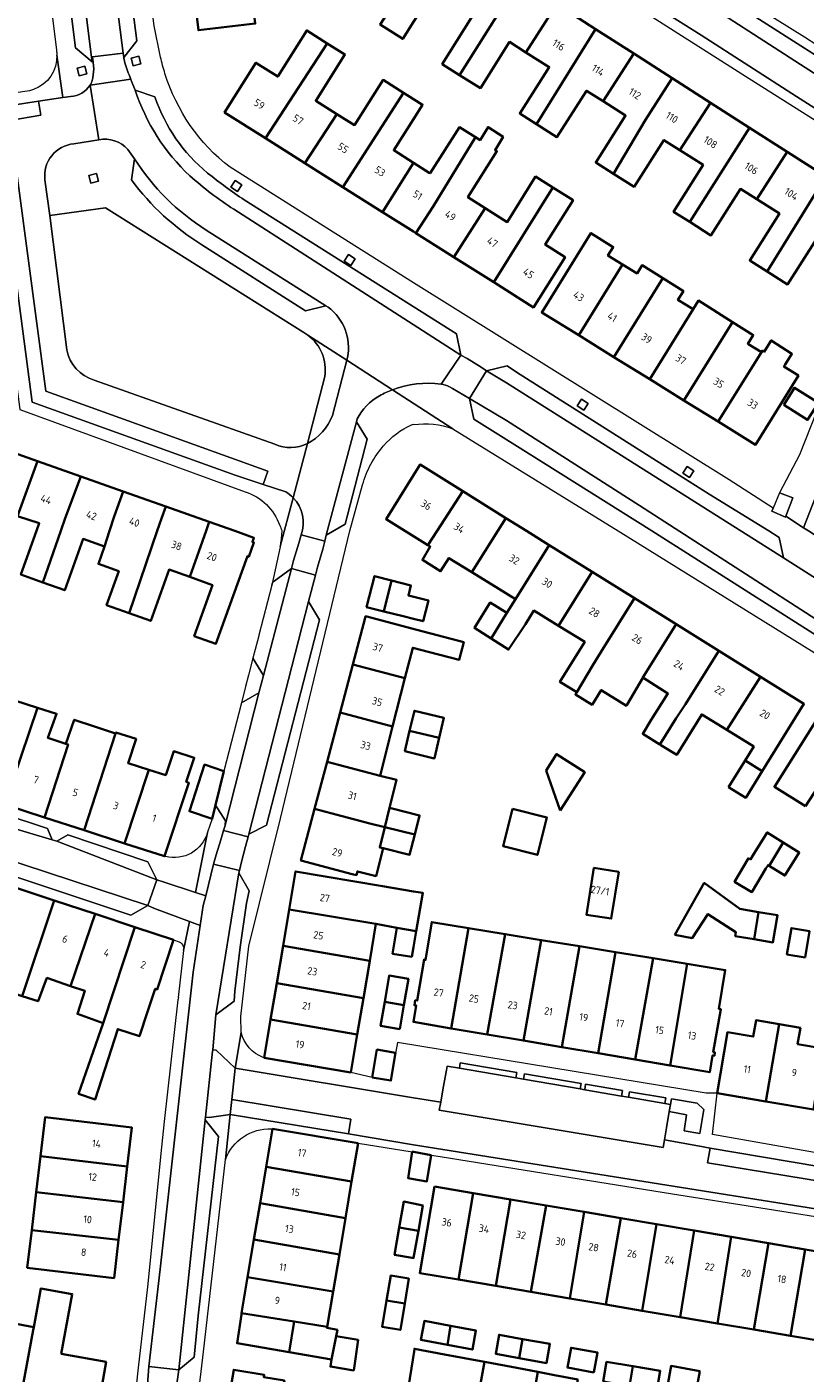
# Model space of a CAD drawing. Extents: x 151587 to 155483, y 462503 to 464608.
# Tile 63 of 236: x 152953 to 153047, y 463398 to 463561. Entities that reach past the tile are written whole.
import ezdxf
from ezdxf.enums import TextEntityAlignment as Align

# ---------------------------------------------------------------- set-up
doc = ezdxf.new("R2010")
doc.units = 0
doc.header["$LTSCALE"] = 0.5
for name, color, linetype, lineweight in [('B-RO-GR-BEPLANTING_CULTUUR_BODEMBEDEKKER-GV', 251, 'CONTINUOUS', 18), ('B-RO-GR-BEPLANTING_CULTUUR_HEESTERS-GV', 251, 'CONTINUOUS', 18), ('B-RO-GR-GROENVOORZIENING-GV', 251, 'CONTINUOUS', 18), ('B-RO-GR-HAAG-GV', 251, 'CONTINUOUS', 13), ('B-RO-OG-BEBOUWING-GV', 6, 'CONTINUOUS', 35), ('B-RO-OG-BEBOUWING-T18', 1, 'CONTINUOUS', 18), ('B-RO-VH-VERHARDING_BETONSTRAATSTEEN-GV', 251, 'CONTINUOUS', 18), ('B-RO-VH-VERHARDING_STRAATBAKSTEEN-GV', 251, 'CONTINUOUS', 18), ('B-RO-VH-VERHARDING_TEGEL-GV', 251, 'CONTINUOUS', 18)]:
    doc.layers.add(name, color=color, linetype=linetype, lineweight=lineweight)
doc.styles.add('NLCS-ISO-M200-T18', font='NLCS-ISO.ttf', dxfattribs={"height": 0.36})

msp = doc.modelspace()

# ---------------------------------------------------------------- linework, layer by layer
at = {"layer": 'B-RO-GR-BEPLANTING_CULTUUR_BODEMBEDEKKER-GV', "flags": 128}
for points in [[(152986.766, 463523.92), (152962.835, 463538.947), (152956.12, 463538.018), (152958.17, 463521.835)], [(152987.21, 463510.548), (152989.288, 463518.635)], [(152961.48, 463518.196), (152983.288, 463510.452)]]:
    msp.add_lwpolyline(points, dxfattribs=at)
at = {"layer": 'B-RO-GR-BEPLANTING_CULTUUR_BODEMBEDEKKER-GV'}
for points in [[(152987.255, 463523.599, 0.0298806), (152986.766, 463523.92)], [(152989.288, 463518.635, 0.2837692), (152987.255, 463523.599)], [(152958.17, 463521.835, 0.2801898), (152961.48, 463518.196)], [(152983.288, 463510.452, 0.2248878), (152987.21, 463510.548)]]:
    msp.add_lwpolyline(points, format="xyb", dxfattribs=at)
at = {"layer": 'B-RO-GR-BEPLANTING_CULTUUR_HEESTERS-GV', "flags": 128}
msp.add_lwpolyline([(153044.141, 463504.599), (153043.365, 463502.754), (153043.217, 463502.403), (153044.86, 463501.675), (153044.897, 463501.769), (153045.753, 463503.973)], close=True, dxfattribs=at)
at = {"layer": 'B-RO-GR-GROENVOORZIENING-GV', "flags": 128}
for points in [[(152965.947, 463557.017), (152966.19, 463556.088), (152967.118, 463556.331), (152966.876, 463557.26)], [(152959.413, 463555.814), (152959.656, 463554.885), (152960.584, 463555.128), (152960.342, 463556.057)], [(152960.842, 463542.866), (152961.085, 463541.937), (152962.013, 463542.18), (152961.771, 463543.109)], [(152977.971, 463541.452), (152978.777, 463540.931), (152979.298, 463541.738), (152978.491, 463542.258)], [(152991.655, 463532.543), (152992.461, 463532.022), (152992.982, 463532.829), (152992.175, 463533.349)], [(153019.746, 463515.07), (153020.552, 463514.549), (153021.073, 463515.356), (153020.266, 463515.876)], [(153032.492, 463506.982), (153033.298, 463506.461), (153033.819, 463507.268), (153033.012, 463507.788)], [(153005.649, 463435.886), (153005.535, 463435.225), (153012.362, 463434.05), (153012.477, 463434.715)], [(153013.27, 463433.894), (153020.093, 463432.72), (153020.209, 463433.388), (153013.384, 463434.559)], [(153025.077, 463431.862), (153025.193, 463432.533), (153020.764, 463433.293), (153020.649, 463432.624)], [(153025.933, 463431.714), (153030.307, 463430.961), (153030.423, 463431.636), (153026.049, 463432.386)], [(153030.851, 463429.979), (153032.951, 463429.596), (153032.656, 463427.657), (153034.536, 463427.329), (153035.023, 463430.256), (153034.207, 463430.987), (153031.108, 463431.519), (153030.995, 463430.843)]]:
    msp.add_lwpolyline(points, close=True, dxfattribs=at)
at = {"layer": 'B-RO-GR-HAAG-GV', "flags": 128}
for points in [[(153012.362, 463434.05), (153012.477, 463434.715), (153005.649, 463435.886), (153005.535, 463435.225)], [(153020.093, 463432.72), (153020.209, 463433.388), (153013.384, 463434.559), (153013.27, 463433.894)], [(153020.649, 463432.624), (153025.077, 463431.862), (153025.193, 463432.533), (153020.764, 463433.293)], [(153025.933, 463431.714), (153030.307, 463430.961), (153030.423, 463431.636), (153026.049, 463432.386)], [(153030.851, 463429.979), (153032.951, 463429.596), (153032.656, 463427.657), (153034.536, 463427.329), (153035.023, 463430.256), (153034.207, 463430.987), (153031.108, 463431.519), (153030.995, 463430.843)]]:
    msp.add_lwpolyline(points, close=True, dxfattribs=at)
at = {"layer": 'B-RO-OG-BEBOUWING-GV', "flags": 128}
for points in [[(153004.295, 463563.625), (153008, 463569.439), (153003.274, 463572.464), (153000, 463567.349), (152995.968, 463561.051), (152998.695, 463559.328), (153000, 463561.393), (153002.233, 463564.927)], [(153005.562, 463554.971), (153012.756, 463566.395), (153008, 463569.439), (153004.295, 463563.625), (153007.015, 463561.907), (153003.469, 463556.294)], [(152986.86, 463567.434), (152973.388, 463565.963), (152974.052, 463560.37), (152980.914, 463561.184), (152980.599, 463563.832), (152987.195, 463564.615)], [(153017.277, 463563.501), (153012.756, 463566.395), (153005.562, 463554.971), (153008.065, 463553.39), (153011.585, 463558.962), (153013.566, 463557.71)], [(153014.825, 463549.063), (153021.949, 463560.51), (153017.277, 463563.501), (153013.566, 463557.71), (153016.377, 463555.934), (153012.817, 463550.341)], [(153022.879, 463551.813), (153026.573, 463557.55), (153021.949, 463560.51), (153014.825, 463549.063), (153017.308, 463547.483), (153020.876, 463553.088)], [(152982.142, 463547.353), (152989.606, 463558.789), (152987.13, 463560.351), (152983.623, 463554.793), (152981.001, 463556.447), (152977.222, 463550.457)], [(152986.908, 463544.347), (152990.757, 463550.273), (152988.211, 463551.879), (152991.726, 463557.451), (152989.606, 463558.789), (152982.142, 463547.353)], [(153031.213, 463554.581), (153026.573, 463557.55), (153022.879, 463551.813), (153025.584, 463550.091), (153021.989, 463544.443), (153024.136, 463543.076), (153027.985, 463549.566)], [(152986.908, 463544.347), (152991.472, 463541.468), (152998.803, 463552.833), (152996.331, 463554.393), (152992.885, 463548.931), (152990.757, 463550.273)], [(153024.136, 463543.076), (153026.611, 463541.5), (153030.199, 463547.137), (153032.11, 463545.924), (153035.825, 463551.628), (153031.213, 463554.581), (153027.985, 463549.566)], [(153000.015, 463544.389), (152997.629, 463545.894), (153000, 463549.652), (153001.095, 463551.388), (153000, 463552.078), (152998.803, 463552.833), (152991.472, 463541.468), (152996.282, 463538.433)], [(153033.32, 463537.255), (153040.541, 463548.61), (153035.825, 463551.628), (153032.11, 463545.924), (153034.94, 463544.129), (153031.365, 463538.495)], [(153000.27, 463535.918), (153002.36, 463539.11), (153007.476, 463547.477), (153005.543, 463548.675), (153002.001, 463543.136), (153001.904, 463543.197), (153000.015, 463544.389), (152996.282, 463538.433), (153000, 463536.088)], [(153007.476, 463547.477), (153002.36, 463539.11), (153000.27, 463535.918), (153004.866, 463533.018), (153008.628, 463538.936), (153006.559, 463540.241), (153010.056, 463545.783), (153009.84, 463545.918), (153010.813, 463547.512), (153009.003, 463548.702), (153008.029, 463547.134)], [(153033.32, 463537.255), (153035.876, 463535.633), (153039.437, 463541.246), (153041.404, 463539.998), (153045.068, 463545.712), (153040.541, 463548.61)], [(153045.068, 463545.712), (153041.404, 463539.998), (153044.14, 463538.263), (153040.561, 463532.622), (153042.642, 463531.302), (153049.743, 463542.72)], [(153009.676, 463529.984), (153016.797, 463541.416), (153014.73, 463542.721), (153011.309, 463537.244), (153008.628, 463538.936), (153004.866, 463533.018)], [(153049.743, 463542.72), (153042.642, 463531.302), (153045.124, 463529.727), (153048.639, 463535.267), (153050.871, 463533.851), (153054.547, 463539.645)], [(153016.797, 463541.416), (153009.676, 463529.984), (153014.467, 463526.961), (153018.282, 463533.009), (153015.874, 463534.528), (153019.245, 463539.872)], [(153025.211, 463532.129), (153023.457, 463533.214), (153024.096, 463534.23), (153021.402, 463535.923), (153015.478, 463526.346), (153019.931, 463523.592)], [(153019.931, 463523.592), (153024.182, 463520.963), (153030.066, 463530.478), (153027.58, 463532.04), (153026.964, 463531.045), (153025.211, 463532.129)], [(153028.513, 463518.284), (153033.733, 463526.725), (153031.899, 463527.859), (153032.552, 463528.915), (153030.066, 463530.478), (153024.182, 463520.963)], [(153033.733, 463526.725), (153028.513, 463518.284), (153032.626, 463515.74), (153038.473, 463525.194), (153034.378, 463527.768)], [(153036.761, 463513.182), (153041.979, 463521.542), (153040.333, 463522.576), (153040.986, 463523.615), (153038.473, 463525.194), (153032.626, 463515.74)], [(153041.979, 463521.542), (153036.761, 463513.182), (153041.272, 463510.392), (153046.435, 463518.741), (153044.685, 463519.841), (153044.826, 463520.059), (153045.653, 463521.338), (153043.157, 463522.967), (153042.311, 463521.615), (153042.104, 463521.743)], [(153044.652, 463515.19), (153047.546, 463513.381), (153048.846, 463515.46), (153045.952, 463517.269)], [(152952.229, 463501.792), (152954.66, 463508.414), (152949.312, 463510.305), (152945.63, 463500), (152944.695, 463497.506), (152947.313, 463496.524), (152947.884, 463498.046), (152949.616, 463502.663), (152952.178, 463501.809)], [(152952.229, 463501.792), (152954.862, 463500.92), (152954.532, 463500), (152952.648, 463494.739), (152955.302, 463493.789), (152957.445, 463500), (152957.982, 463501.552), (152959.868, 463506.572), (152954.66, 463508.414)], [(153001.738, 463498.301), (153002.843, 463500), (153005.96, 463504.787), (153000.79, 463508.011), (153000, 463506.742), (152996.69, 463501.42)], [(152959.868, 463506.572), (152957.982, 463501.552), (152957.445, 463500), (152955.302, 463493.789), (152957.925, 463492.849), (152960.14, 463499.035), (152962.724, 463498.109), (152963.338, 463500), (152963.903, 463501.732), (152964.968, 463504.769)], [(152970.123, 463502.946), (152964.968, 463504.769), (152963.903, 463501.732), (152963.338, 463500), (152962.724, 463498.109), (152961.99, 463496.026), (152964.447, 463495.146), (152962.985, 463491.065), (152965.691, 463490.096), (152969.098, 463500), (152969.614, 463501.495)], [(153007.018, 463495.037), (153010.168, 463500), (153011.152, 463501.55), (153005.96, 463504.787), (153002.843, 463500), (153001.738, 463498.301), (153002.026, 463498.123), (153001.073, 463496.504), (153003.27, 463495.144), (153004.267, 463496.738)], [(152965.691, 463490.096), (152968.302, 463489.161), (152970.518, 463495.348), (152973.009, 463494.456), (152974.978, 463500), (152975.368, 463501.092), (152970.123, 463502.946), (152969.614, 463501.495), (152969.098, 463500)], [(152975.368, 463501.092), (152974.978, 463500), (152973.009, 463494.456), (152975.751, 463493.474), (152973.551, 463487.332), (152976.175, 463486.392), (152979.959, 463496.956), (152980.131, 463496.894), (152980.745, 463498.607), (152980.563, 463498.673), (152980.744, 463499.18), (152978.455, 463500)], [(153011.152, 463501.55), (153010.168, 463500), (153007.018, 463495.037), (153010.282, 463493.02), (153012.297, 463491.775), (153016.366, 463498.3), (153013.638, 463500)], [(153017.498, 463488.56), (153021.554, 463495.064), (153016.366, 463498.3), (153012.297, 463491.775), (153011.267, 463490.108), (153009.361, 463487.025), (153011.454, 463485.689), (153013.516, 463488.748), (153014.534, 463490.394), (153015.355, 463489.886)], [(152997.353, 463494.034), (152995.301, 463494.56), (152994.342, 463490.817), (152996.427, 463490.29)], [(152997.353, 463494.034), (152996.427, 463490.29), (152998.743, 463489.705), (153000, 463489.388), (153001.164, 463489.116), (153001.796, 463491.616), (152999.389, 463492.231), (152999.696, 463493.434)], [(153026.66, 463491.88), (153021.554, 463495.064), (153017.498, 463488.56), (153020.65, 463486.61), (153017.669, 463481.792), (153019.689, 463480.542), (153021.634, 463483.821), (153022.617, 463485.396)], [(153011.267, 463490.108), (153009.251, 463491.366), (153007.346, 463488.311), (153009.361, 463487.025)], [(153031.689, 463488.745), (153026.66, 463491.88), (153022.617, 463485.396), (153021.634, 463483.821), (153019.689, 463480.542), (153019.535, 463480.295), (153021.552, 463479.043), (153022.646, 463480.807), (153025.682, 463478.924), (153025.77, 463479.074), (153027.651, 463482.285), (153027.667, 463482.311)], [(153000.392, 463488.087), (152994.212, 463489.721), (152994.155, 463489.504), (152992.676, 463483.91), (152998.965, 463482.247), (152999.903, 463485.925), (153001.914, 463485.394), (153005.502, 463484.446), (153006.068, 463486.587)], [(153036.824, 463485.543), (153031.689, 463488.745), (153027.667, 463482.311), (153030.687, 463480.409), (153028.689, 463477.236), (153027.654, 463475.546), (153029.727, 463474.258), (153031.701, 463477.434), (153032.806, 463479.099)], [(153041.856, 463482.405), (153036.824, 463485.543), (153032.806, 463479.099), (153031.701, 463477.434), (153029.727, 463474.258), (153029.851, 463474.181), (153031.754, 463473.018), (153034.765, 463477.888), (153037.8, 463476.012)], [(152998.965, 463482.247), (152992.676, 463483.91), (152991.142, 463478.109), (152997.483, 463476.433)], [(153041.856, 463482.405), (153037.8, 463476.012), (153041.048, 463474.004), (153039.991, 463472.305), (153042.06, 463471.016), (153043.12, 463472.724), (153047.101, 463479.135)], [(152948.551, 463477.413), (152945.593, 463468.68), (152950.702, 463467.02), (152954.659, 463478.673), (152951.923, 463479.538), (152950.898, 463476.658)], [(152954.659, 463478.673), (152950.702, 463467.02), (152955.493, 463465.464), (152958.343, 463474.237), (152958.072, 463474.327), (152955.905, 463475.043), (152956.959, 463477.964), (152954.662, 463478.682)], [(152995.964, 463470.472), (152997.483, 463476.433), (152991.142, 463478.109), (152989.571, 463472.161)], [(152999.539, 463475.889), (153003.089, 463475.038), (153003.661, 463477.463), (153000.12, 463478.312)], [(153047.265, 463466.802), (153052.979, 463475.617), (153049.123, 463478.04), (153043.534, 463469.147)], [(152960.284, 463463.907), (152964.074, 463475.593), (152961.63, 463476.399), (152959.086, 463477.244), (152958.072, 463474.327), (152958.343, 463474.237), (152955.493, 463465.464)], [(152965.158, 463462.324), (152968.065, 463471.214), (152965.566, 463472.019), (152966.546, 463474.929), (152964.113, 463475.714), (152964.074, 463475.593), (152960.284, 463463.907)], [(152999.539, 463475.889), (152998.958, 463473.466), (153002.505, 463472.565), (153002.516, 463472.61), (153003.089, 463475.038)], [(152968.065, 463471.214), (152965.158, 463462.324), (152969.948, 463460.768), (152972.907, 463469.618), (152972.581, 463469.769), (152973.547, 463472.65), (152971.111, 463473.465), (152970.115, 463470.554)], [(153017.685, 463466.3), (153020.652, 463470.907), (153017.268, 463473.087), (153015.994, 463471.109)], [(152977.122, 463471.024), (152974.802, 463471.832), (152972.973, 463466.202), (152975.729, 463465.303), (152976.124, 463466.925)], [(152996.534, 463464.278), (152997.119, 463466.629), (152997.952, 463469.978), (152995.964, 463470.472), (152989.571, 463472.161), (152988.071, 463466.485), (152994.725, 463464.726)], [(153038.007, 463469.118), (153040.08, 463467.828), (153042.06, 463471.016), (153039.991, 463472.305)], [(152996.327, 463461.735), (152995.929, 463461.832), (152996.534, 463464.278), (152994.725, 463464.726), (152988.071, 463466.485), (152986.427, 463460.269), (152992.608, 463458.635), (152993.124, 463458.499), (152993.239, 463458.947), (152995.482, 463458.378)], [(152997.119, 463466.629), (152996.534, 463464.278), (153000.145, 463463.384), (153000.74, 463465.709), (152997.419, 463466.553)], [(153011.952, 463466.494), (153010.816, 463461.984), (153014.956, 463460.941), (153016.091, 463465.451)], [(152996.534, 463464.278), (152995.929, 463461.832), (152996.327, 463461.735), (152999.523, 463460.953), (153000.145, 463463.384)], [(153042.912, 463459.625), (153044.6, 463462.451), (153042.67, 463463.654), (153040.93, 463460.861), (153040.651, 463460.396), (153040.423, 463460.533), (153038.724, 463457.7), (153040.812, 463456.448), (153042.511, 463459.28), (153042.778, 463459.709)], [(153044.6, 463462.451), (153042.912, 463459.625), (153044.79, 463458.455), (153046.53, 463461.248)], [(153000.334, 463451.724), (153001.144, 463456.346), (153000, 463456.541), (152996.247, 463457.179), (152985.787, 463458.956), (152985.013, 463454.373), (152995.477, 463452.62), (152997.991, 463452.135)], [(153024.758, 463458.888), (153021.754, 463459.364), (153020.86, 463453.731), (153023.864, 463453.255)], [(152952.805, 463443.925), (152956.673, 463455.441), (152951.716, 463457.075), (152947.714, 463445.621)], [(153031.513, 463451.301), (153033.618, 463450.916), (153035.511, 463453.812), (153038.889, 463451.604), (153038.813, 463451.155), (153041.086, 463450.768), (153041.632, 463454.05), (153039.347, 463454.439), (153035.068, 463457.552)], [(152958.637, 463445.131), (152961.609, 463453.813), (152956.673, 463455.441), (152952.805, 463443.925), (152954.724, 463443.286), (152955.789, 463446.107)], [(152961.609, 463453.813), (152958.637, 463445.131), (152960.368, 463444.538), (152959.467, 463441.768), (152962.559, 463440.642), (152966.381, 463452.239)], [(152995.477, 463452.62), (152985.013, 463454.373), (152984.272, 463449.984), (152994.724, 463448.159)], [(153041.086, 463450.768), (153043.36, 463450.381), (153043.918, 463453.661), (153041.632, 463454.05)], [(152966.381, 463452.239), (152962.559, 463440.642), (152959.6, 463432.148), (152961.601, 463431.426), (152964.334, 463439.938), (152966.951, 463439.067), (152967.929, 463442.003), (152968.86, 463444.799), (152969.089, 463444.723), (152971.058, 463450.697)], [(152999.803, 463448.639), (153000, 463449.82), (153000.334, 463451.724), (152997.991, 463452.135), (152997.473, 463449.027)], [(153004.562, 463440.022), (153006.631, 463452.112), (153002.212, 463452.835), (153001.468, 463448.286), (153001.27, 463448.319), (153000.46, 463443.364), (153000.21, 463443.405), (153000.113, 463442.812), (153000.335, 463442.771), (153000, 463440.796)], [(153006.631, 463452.112), (153004.562, 463440.022), (153008.88, 463439.288), (153011.067, 463451.387)], [(153047.236, 463448.57), (153047.766, 463451.744), (153045.581, 463452.109), (153045.052, 463448.935)], [(153015.408, 463450.677), (153011.067, 463451.387), (153008.88, 463439.288), (153013.284, 463438.541)], [(153020.018, 463449.923), (153015.408, 463450.677), (153013.284, 463438.541), (153017.887, 463437.759)], [(152983.507, 463445.454), (152993.965, 463443.667), (152994.724, 463448.159), (152984.272, 463449.984)], [(153024.378, 463449.21), (153020.018, 463449.923), (153017.887, 463437.759), (153022.284, 463437.013)], [(153024.378, 463449.21), (153022.284, 463437.013), (153026.759, 463436.253), (153028.902, 463448.47)], [(153026.759, 463436.253), (153030.946, 463435.542), (153032.994, 463447.801), (153028.902, 463448.47)], [(153032.994, 463447.801), (153030.946, 463435.542), (153035.738, 463434.729), (153036.082, 463436.758), (153036.294, 463436.73), (153036.359, 463437.104), (153036.149, 463437.135), (153037.074, 463442.327), (153036.838, 463442.366), (153037.603, 463447.047)], [(152982.77, 463441.092), (152993.224, 463439.276), (152993.965, 463443.667), (152983.507, 463445.454)], [(152996.524, 463443.23), (152998.845, 463442.833), (152999.382, 463445.987), (152997.061, 463446.382)], [(152998.352, 463439.941), (152998.845, 463442.833), (152996.524, 463443.23), (152996.031, 463440.337)], [(152993.224, 463439.276), (152982.77, 463441.092), (152981.991, 463436.477), (152992.453, 463434.71)], [(153042.496, 463431.21), (153044.109, 463440.532), (153041.321, 463441.003), (153040.989, 463439.032), (153037.883, 463439.556), (153036.641, 463432.198)], [(153044.109, 463440.532), (153042.496, 463431.21), (153048.252, 463430.238), (153049.414, 463437.604), (153046.332, 463438.124), (153046.666, 463440.101)], [(152995.02, 463434.102), (152997.276, 463433.717), (152997.85, 463437.077), (152995.594, 463437.462)], [(152955.003, 463424.607), (152965.473, 463423.36), (152966.029, 463428.061), (152955.558, 463429.3)], [(152993.311, 463426.174), (152982.997, 463427.906), (152982.228, 463423.328), (152992.536, 463421.558)], [(152965.473, 463423.36), (152955.003, 463424.607), (152954.493, 463420.292), (152964.963, 463419.047)], [(153002.145, 463424.729), (153000, 463425.118), (152999.843, 463425.147), (152999.339, 463421.965), (153000, 463421.849), (153001.625, 463421.566)], [(152981.49, 463418.928), (152991.793, 463417.132), (152992.536, 463421.558), (152982.228, 463423.328)], [(153002.53, 463420.942), (153000.765, 463410.515), (153005.422, 463409.727), (153007.196, 463420.153)], [(152953.95, 463415.7), (152964.427, 463414.51), (152964.963, 463419.047), (152954.493, 463420.292)], [(153007.196, 463420.153), (153005.422, 463409.727), (153009.949, 463408.961), (153011.695, 463419.391)], [(153014.165, 463408.248), (153016.008, 463418.662), (153011.695, 463419.391), (153009.949, 463408.961)], [(152980.754, 463414.546), (152991.062, 463412.775), (152991.793, 463417.132), (152981.49, 463418.928)], [(153000.595, 463415.598), (153001.138, 463418.67), (153000, 463418.896), (152998.835, 463419.129), (152998.292, 463415.999)], [(153016.008, 463418.662), (153014.165, 463408.248), (153018.845, 463407.456), (153020.59, 463417.886)], [(153023.22, 463406.716), (153024.993, 463417.142), (153020.59, 463417.886), (153018.845, 463407.456)], [(153027.572, 463405.98), (153029.302, 463416.413), (153024.993, 463417.142), (153023.22, 463406.716)], [(153032.147, 463405.205), (153033.874, 463415.639), (153029.302, 463416.413), (153027.572, 463405.98)], [(152964.427, 463414.51), (152953.95, 463415.7), (152953.413, 463411.156), (152963.884, 463409.918)], [(152991.062, 463412.775), (152980.754, 463414.546), (152979.995, 463410.028), (152990.309, 463408.288)], [(153000.595, 463415.598), (152998.292, 463415.999), (152997.722, 463412.719), (152999.841, 463412.366), (153000.019, 463412.336)], [(153033.874, 463415.639), (153032.147, 463405.205), (153036.68, 463404.439), (153038.32, 463414.887)], [(153042.816, 463414.126), (153038.32, 463414.887), (153036.68, 463404.439), (153041.048, 463403.7)], [(153047.234, 463413.379), (153042.816, 463414.126), (153041.048, 463403.7), (153045.458, 463402.953)], [(153047.234, 463413.379), (153045.458, 463402.953), (153050.023, 463402.181), (153050.528, 463405.165), (153051.789, 463412.608)], [(152985.627, 463404.663), (152989.593, 463404.022), (152990.309, 463408.288), (152979.995, 463410.028), (152979.267, 463405.69)], [(152996.757, 463407.2), (152998.937, 463406.832), (152999.43, 463409.849), (152997.248, 463410.206)], [(152957.52, 463400.789), (152958.847, 463407.977), (152955.052, 463408.667), (152954.202, 463403.993), (152954.137, 463403.645), (152952.189, 463393.19), (152956.673, 463392.353), (152956.542, 463391.652), (152959.175, 463391.16), (152959.306, 463391.861), (152961.438, 463391.462), (152961.541, 463392.041), (152962.261, 463391.913), (152962.629, 463393.981), (152961.908, 463394.109), (152962.923, 463399.831)], [(152998.937, 463406.832), (152996.757, 463407.2), (152996.237, 463404.02), (152998.419, 463403.664)], [(152954.202, 463403.993), (152951.421, 463404.511), (152950.756, 463400.79), (152947.895, 463401.31), (152948.406, 463404.385), (152946.217, 463404.79), (152945.667, 463401.716), (152944.415, 463394.643), (152946.392, 463394.273), (152946.273, 463393.634), (152949.024, 463393.129), (152949.142, 463393.76), (152952.189, 463393.19), (152954.137, 463403.645)], [(152985.005, 463400.976), (152985.627, 463404.663), (152979.267, 463405.69), (152979.239, 463405.524), (152978.719, 463402.049)], [(153004.084, 463401.861), (153004.474, 463404.157), (153001.321, 463404.743), (153000.895, 463402.454)], [(152985.627, 463404.663), (152985.005, 463400.976), (152990.094, 463400.107), (152990.693, 463402.89), (152990.82, 463403.677), (152989.572, 463403.897), (152989.593, 463404.022)], [(153004.084, 463401.861), (153007.11, 463401.299), (153007.535, 463403.588), (153004.474, 463404.157)], [(153012.753, 463400.267), (153013.158, 463402.561), (153010.333, 463403.071), (153009.919, 463400.779)], [(152990.693, 463402.89), (152990.094, 463400.107), (152989.976, 463399.232), (152992.804, 463398.788), (152993.311, 463402.457)], [(153012.753, 463400.267), (153016.042, 463399.673), (153016.456, 463401.965), (153013.158, 463402.561)], [(153021.761, 463398.531), (153022.199, 463400.925), (153019.007, 463401.51), (153018.569, 463399.115)], [(153007.58, 463394.318), (153008.549, 463399.81), (153003.751, 463400.708), (153000.122, 463401.388), (153000.079, 463401.071), (152999.256, 463395.793), (153002.769, 463395.171)], [(153014.105, 463393.573), (153015.001, 463398.602), (153012.454, 463399.079), (153008.816, 463399.76), (153008.549, 463399.81), (153007.58, 463394.318), (153007.959, 463394.251), (153008.057, 463394.619), (153008.062, 463394.638), (153011.539, 463394.033)], [(152982.71, 463387.497), (152984.077, 463395.45), (152984.429, 463397.563), (152981.948, 463397.976), (152981.993, 463398.246), (152978.311, 463398.858), (152978.005, 463397.015), (152976.703, 463389.191), (152977.219, 463389.105), (152977.11, 463388.449), (152979.376, 463388.072), (152979.261, 463387.379), (152981.905, 463386.939), (152982.017, 463387.612)], [(153015.001, 463398.602), (153014.105, 463393.573), (153016.113, 463393.213), (153018.93, 463392.708), (153019.813, 463397.701), (153017.022, 463398.223)], [(153026.46, 463399.272), (153023.286, 463399.802), (153022.89, 463397.427), (153026.052, 463396.899)], [(153026.052, 463396.899), (153029.364, 463396.346), (153029.487, 463397.081), (153029.761, 463398.721), (153026.46, 463399.272)], [(153030.63, 463396.89), (153034.097, 463396.268), (153034.532, 463398.696), (153031.065, 463399.318)]]:
    msp.add_lwpolyline(points, close=True, dxfattribs=at)
at = {"layer": 'B-RO-VH-VERHARDING_BETONSTRAATSTEEN-GV', "flags": 128}
for points in [[(152965.049, 463557.068), (152966.633, 463559.114), (152963.868, 463580.649), (152961.837, 463582.008), (152964.983, 463557.6)], [(152958.711, 463576.603), (152957.174, 463574.601), (152959.226, 463558.271), (152961.229, 463556.555), (152961.157, 463557.142)], [(152954.781, 463551.817), (152949.293, 463550.984), (152954.008, 463515.529), (152978.481, 463506.728), (152981.871, 463505.604), (152982.423, 463507.226), (152955.646, 463516.853), (152951.308, 463549.497), (152955.063, 463550.133)], [(152960.842, 463542.866), (152961.771, 463543.109), (152962.013, 463542.18), (152961.085, 463541.937)], [(153044.644, 463496.766), (153044.126, 463499.228), (153042.879, 463500), (153035.684, 463504.438), (153012.412, 463519.157), (153011.295, 463519.896), (153008.797, 463519.296), (153011.217, 463517.855)], [(153051.601, 463487.395), (153027.272, 463503.053), (153011.22, 463513.311), (153006.754, 463515.956), (153007.292, 463513.469), (153010.173, 463511.677), (153028.737, 463500), (153049.485, 463486.847)], [(152993.14, 463513.142), (152989.466, 463499.5), (152991.764, 463500.833), (152994.425, 463511.065)], [(152986.464, 463499.513), (152986.19, 463498.531), (152985.528, 463496.43), (152985.268, 463495.456), (152988.171, 463494.657), (152988.425, 463495.623), (152989.083, 463497.814), (152989.324, 463498.772)], [(152980.131, 463463.42), (152987.338, 463491.48), (152988.171, 463494.657), (152985.268, 463495.456), (152981.902, 463482.59), (152981.345, 463480.461), (152977.275, 463464.504), (152977.274, 463464.493), (152977.097, 463463.898), (152980.057, 463463.133)], [(152980.638, 463484.677), (152981.902, 463482.59), (152985.268, 463495.456), (152983.2, 463493.945), (152983.011, 463493.75), (152982.9, 463493.461), (152981.352, 463487.436), (152981.327, 463487.353)], [(152987.338, 463491.48), (152980.131, 463463.42), (152982.269, 463464.514), (152988.655, 463489.293)], [(152977.122, 463471.024), (152976.124, 463466.925), (152977.316, 463465.066), (152977.275, 463464.504), (152981.345, 463480.461), (152979.242, 463479.255)], [(152909.531, 463473.681), (152895.087, 463476.248), (152894.947, 463476.277), (152894.211, 463473.006), (152894.744, 463472.917), (152908.981, 463470.378), (152910.824, 463470.042), (152930.172, 463466.703), (152932.016, 463466.338), (152935.018, 463465.64), (152937.721, 463464.764), (152967.956, 463454.857), (152969.042, 463457.916), (152956.987, 463462.587), (152956.422, 463462.768), (152937.114, 463468.515), (152935.539, 463468.909), (152911.138, 463473.402)], [(152937.114, 463468.515), (152956.422, 463462.768), (152955.864, 463464.139), (152939.172, 463469.635)], [(152967.956, 463454.857), (152937.721, 463464.764), (152938.692, 463462.706), (152965.897, 463453.678)], [(152956.987, 463462.587), (152969.042, 463457.916), (152967.952, 463460.093), (152958.299, 463463.354)], [(152979.001, 463459.057), (152979.274, 463460.11), (152979.755, 463461.968), (152980.057, 463463.133), (152977.097, 463463.898), (152976.755, 463462.746), (152976.216, 463460.934), (152975.89, 463459.835)], [(152979.001, 463459.057), (152975.89, 463459.835), (152974.94, 463456.001), (152974.65, 463454.826), (152974.284, 463452.439), (152973.42, 463446.799), (152969.436, 463410.971), (152968.074, 463399.271), (152971.677, 463398.839), (152974.877, 463428.977), (152974.917, 463429.326), (152975.768, 463437.286), (152975.783, 463437.426), (152976.172, 463441.635), (152978.925, 463458.762)], [(152978.925, 463458.762), (152976.172, 463441.635), (152978.352, 463443.304), (152978.452, 463444.496), (152979.078, 463449.813), (152979.844, 463455.12), (152980.18, 463456.625)], [(152972.983, 463452.919), (152974.284, 463452.439), (152974.65, 463454.826), (152974.94, 463456.001), (152973.694, 463456.415), (152969.814, 463457.704), (152969.042, 463457.916), (152967.956, 463454.857), (152968.757, 463454.467)], [(152971.677, 463398.839), (152973.561, 463400.373), (152974.014, 463405.355), (152976.485, 463426.986), (152974.877, 463428.977)], [(152971.677, 463398.839), (152968.074, 463399.271), (152967.754, 463394.927), (152971.109, 463394.574)]]:
    msp.add_lwpolyline(points, close=True, dxfattribs=at)
for points in [[(153015.238, 463580.502), (153013.788, 463579.4), (153014.517, 463578.453), (153015.161, 463577.697), (153015.832, 463576.964), (153016.677, 463576.124), (153017.41, 463575.453), (153018.17, 463574.813), (153018.957, 463574.2), (153019.761, 463573.622), (153020.424, 463573.182), (153032.428, 463565.48), (153047.264, 463555.884), (153057.921, 463549.035), (153057.252, 463551.769), (153031.639, 463568.152), (153019.518, 463576.004)], [(152965.049, 463557.068), (152964.983, 463557.6), (152961.263, 463557.155), (152961.35, 463556.478), (152961.449, 463555.71)], [(152965.068, 463556.949), (152965.049, 463557.068)], [(152960.985, 463553.738), (152965.886, 463554.476), (152965.7, 463554.989)], [(152958.648, 463552.404), (152957.71, 463552.262), (152954.781, 463551.817), (152955.063, 463550.133), (152951.308, 463549.497), (152955.646, 463516.853), (152982.423, 463507.226), (152981.871, 463505.604), (152984.592, 463504.702)], [(152959.013, 463546.689), (152962.036, 463547.176), (152960.985, 463553.738)], [(152962.036, 463547.176), (152959.013, 463546.689)], [(152965.982, 463542.324), (152966.354, 463544.871), (152965.551, 463546.012)], [(152955.543, 463542.356), (152956.12, 463538.018), (152962.835, 463538.947), (152986.766, 463523.92)], [(152958.17, 463521.835), (152956.12, 463538.018), (152955.543, 463542.356)], [(152989.69, 463526.997), (152989.418, 463527.137), (152986.955, 463526.54), (152974.484, 463534.511)], [(152987.255, 463523.599), (152991.946, 463520.578)], [(152997.458, 463517.022), (152991.946, 463520.578), (152990.222, 463513.919)], [(152991.946, 463520.578), (152992.032, 463520.911)], [(152983.288, 463510.452), (152961.48, 463518.196)], [(152989.466, 463499.5), (152993.14, 463513.142), (152993.206, 463513.505)], [(152985.473, 463504.002), (152987.21, 463510.548)], [(152987.21, 463510.548), (152985.473, 463504.002)], [(152986.464, 463499.513), (152989.324, 463498.772), (152989.466, 463499.5)], [(153051.926, 463421.124), (153035.481, 463423.826), (153035.789, 463425.579), (153034.289, 463425.841), (153030.285, 463426.577), (153030.13, 463425.648), (153003.117, 463430.164), (153003.286, 463431.106), (153000, 463431.651), (152978.499, 463435.222), (152978.099, 463431.448), (152992.45, 463429.062), (152992.152, 463427.286), (153000, 463425.981), (153058.34, 463416.678)]]:
    msp.add_lwpolyline(points, dxfattribs=at)
at = {"layer": 'B-RO-VH-VERHARDING_BETONSTRAATSTEEN-GV'}
for points in [[(152961.449, 463555.71, -0.0248016), (152961.246, 463554.299)], [(152965.7, 463554.989, -0.0460644), (152965.068, 463556.949)], [(152961.246, 463554.299, -0.0831885), (152960.985, 463553.738)], [(152960.985, 463553.738, -0.2465084), (152958.648, 463552.404)], [(152959.013, 463546.689, 0.4178929), (152955.543, 463542.356)], [(152955.543, 463542.356, -0.4178929), (152959.013, 463546.689)], [(152965.551, 463546.012, 0.2595435), (152962.036, 463547.176)], [(152974.484, 463534.511, -0.094825), (152965.982, 463542.324)], [(152992.032, 463520.911, 0.2944687), (152989.69, 463526.997)], [(152986.766, 463523.92, -0.0298806), (152987.255, 463523.599)], [(152961.48, 463518.196, -0.2801898), (152958.17, 463521.835)], [(152995.91, 463516.303, -0.0356418), (152997.458, 463517.022)], [(152993.206, 463513.505, -0.1486733), (152995.91, 463516.303)], [(152990.222, 463513.919, -0.1881512), (152987.21, 463510.548)], [(152987.21, 463510.548, -0.2248878), (152983.288, 463510.452)], [(152984.592, 463504.702, -0.065235), (152985.473, 463504.002)], [(152985.473, 463504.002, -0.2840055), (152986.464, 463499.513)]]:
    msp.add_lwpolyline(points, format="xyb", dxfattribs=at)
at = {"layer": 'B-RO-VH-VERHARDING_STRAATBAKSTEEN-GV', "flags": 128}
for points in [[(152956.225, 463596.117), (152956.272, 463595.725), (152957.419, 463586.742), (152958.711, 463576.603), (152961.157, 463557.142), (152961.263, 463557.155), (152964.983, 463557.6), (152961.837, 463582.008), (152961.496, 463584.595), (152957.517, 463615.497), (152953.857, 463614.917), (152953.865, 463614.856)], [(153008.797, 463519.296), (153006.754, 463515.956), (153011.22, 463513.311), (153027.272, 463503.053), (153051.601, 463487.395), (153053.925, 463490.854), (153044.644, 463496.766), (153011.217, 463517.855)], [(153047.041, 463500.391), (153047.65, 463500), (153049.668, 463498.706), (153050.193, 463500), (153052.959, 463506.817), (153050.037, 463507.992)]]:
    msp.add_lwpolyline(points, close=True, dxfattribs=at)
for points in [[(153072.55, 463541.508), (153061.113, 463546.987), (153061.085, 463546.998), (153057.921, 463549.035), (153047.264, 463555.884), (153032.428, 463565.48), (153020.424, 463573.182), (153019.761, 463573.622), (153018.957, 463574.2), (153018.17, 463574.813), (153017.41, 463575.453), (153016.677, 463576.124), (153015.832, 463576.964), (153015.161, 463577.697), (153014.517, 463578.453), (153013.788, 463579.4), (153015.238, 463580.502)], [(153015.909, 463572.059), (153016.984, 463571.171), (153024.298, 463566.388), (153034.716, 463559.777), (153046.21, 463552.397), (153063.524, 463541.387), (153096.35, 463528.552), (153097.344, 463531.742), (153088.997, 463534.911), (153073.703, 463540.874), (153073.434, 463540.991)], [(152966.433, 463553.167), (152965.994, 463554.217), (152965.956, 463554.308), (152965.886, 463554.476), (152960.985, 463553.738), (152962.036, 463547.176)], [(152968.818, 463552.327), (152966.433, 463553.167)], [(152965.551, 463546.012), (152966.354, 463544.871)], [(152966.354, 463544.871), (152965.982, 463542.324)], [(152978.328, 463538.78), (153005.719, 463521.179), (153005.188, 463523.764), (152979.571, 463539.913)], [(153003.335, 463517.694), (153005.719, 463521.179), (152978.328, 463538.78)], [(152974.484, 463534.511), (152986.955, 463526.54), (152989.418, 463527.137), (152974.985, 463536.286)], [(152974.985, 463536.286), (152989.418, 463527.137), (152989.69, 463526.997)], [(152992.032, 463520.911), (152991.946, 463520.578), (152997.458, 463517.022)], [(153005.719, 463521.179), (153003.335, 463517.694)], [(153004.326, 463517.363), (153004.698, 463517.166), (153006.087, 463516.368), (153006.754, 463515.956), (153008.797, 463519.296), (153008.178, 463519.743), (153006.466, 463520.802), (153005.719, 463521.179)], [(152970.073, 463460.741), (152969.948, 463460.768), (152965.158, 463462.324), (152960.284, 463463.907), (152955.493, 463465.464), (152950.702, 463467.02), (152945.593, 463468.68), (152940.773, 463470.246), (152936.475, 463471.642), (152936.393, 463471.657), (152931.665, 463472.526), (152926.579, 463473.46), (152921.542, 463474.386), (152916.493, 463475.314), (152911.36, 463476.257), (152904.018, 463477.513), (152900.924, 463478.181), (152900.837, 463477.915), (152898.104, 463478.732), (152898.014, 463478.524), (152891.776, 463480.429), (152889.277, 463481.302), (152888.979, 463480.145)], [(152890.749, 463477.162), (152894.455, 463476.381), (152894.947, 463476.277), (152895.087, 463476.248), (152897.355, 463477.635), (152908.234, 463475.707), (152909.531, 463473.681), (152911.138, 463473.402), (152913.078, 463474.761), (152919.528, 463473.688), (152927.285, 463472.222), (152934.389, 463470.938), (152935.539, 463468.909), (152937.114, 463468.515), (152939.172, 463469.635), (152955.864, 463464.139), (152956.422, 463462.768), (152956.987, 463462.587), (152958.299, 463463.354), (152967.952, 463460.093), (152969.042, 463457.916), (152969.814, 463457.704), (152973.694, 463456.415)], [(152973.694, 463456.415), (152975.157, 463463.654)], [(152951.716, 463457.075), (152956.673, 463455.441), (152961.609, 463453.813), (152966.381, 463452.239), (152971.058, 463450.697), (152971.748, 463450.475), (152971.89, 463450.386), (152972.046, 463450.231), (152972.166, 463450.048), (152972.255, 463449.822), (152972.281, 463449.666), (152972.273, 463449.422), (152972.983, 463452.919), (152968.757, 463454.467), (152967.956, 463454.857), (152965.897, 463453.678), (152938.692, 463462.706)]]:
    msp.add_lwpolyline(points, dxfattribs=at)
at = {"layer": 'B-RO-VH-VERHARDING_STRAATBAKSTEEN-GV'}
for points in [[(152966.433, 463553.167, 0.127901), (152973.038, 463542.822)], [(152973.038, 463542.822, -0.127901), (152966.433, 463553.167)], [(152975.161, 463543.151, -0.1400255), (152968.818, 463552.327)], [(152962.036, 463547.176, -0.2595435), (152965.551, 463546.012)], [(152974.985, 463536.286, -0.1098979), (152966.354, 463544.871)], [(152966.354, 463544.871, 0.1098979), (152974.985, 463536.286)], [(152973.038, 463542.822, 0.0411578), (152978.328, 463538.78)], [(152978.328, 463538.78, -0.0411578), (152973.038, 463542.822)], [(152979.571, 463539.913, -0.0159383), (152975.161, 463543.151)], [(152965.982, 463542.324, 0.094825), (152974.484, 463534.511)], [(152989.69, 463526.997, -0.2944687), (152992.032, 463520.911)], [(152997.458, 463517.022, -0.1255861), (153003.335, 463517.694)], [(153003.335, 463517.694, -0.089588), (153004.326, 463517.363)], [(152975.157, 463463.654, -0.405779), (152970.073, 463460.741)]]:
    msp.add_lwpolyline(points, format="xyb", dxfattribs=at)
at = {"layer": 'B-RO-VH-VERHARDING_TEGEL-GV', "flags": 128}
for points in [[(152969.502, 463557.135), (152968.736, 463560.911), (152965.927, 463583.063), (152965.051, 463590.108), (152964.204, 463596.927), (152963.36, 463603.705), (152962.52, 463610.469), (152961.665, 463617.35), (152960.809, 463624.23), (152959.954, 463631.11), (152959.099, 463637.989), (152958.293, 463644.469), (152958.236, 463644.926), (152954.247, 463643.966), (152954.329, 463643.414), (152956.336, 463641.854), (152958.895, 463620.032), (152957.178, 463618.178)], [(152957.178, 463618.178), (152957.263, 463617.511), (152957.455, 463615.955), (152957.517, 463615.497), (152959.612, 463613.875), (152963.062, 463586.687), (152961.496, 463584.595), (152961.837, 463582.008), (152963.868, 463580.649), (152966.633, 463559.114), (152965.049, 463557.068), (152965.068, 463556.949)], [(152961.157, 463557.142), (152961.229, 463556.555), (152959.226, 463558.271), (152957.174, 463574.601), (152958.711, 463576.603), (152957.419, 463586.742), (152956.841, 463586.684), (152953.4, 463586.264), (152954.434, 463578.3), (152954.936, 463574.224), (152955.062, 463573.199), (152956.935, 463557.961)], [(153054.589, 463554.731), (153047.155, 463559.543), (153039.066, 463564.619), (153023.572, 463574.508), (153020.078, 463576.989), (153018.136, 463578.556), (153017.179, 463579.474)], [(153010.025, 463576.253), (153013.017, 463572.936), (153014.482, 463571.545), (153017.171, 463569.536), (153020.634, 463567.232), (153040.038, 463554.835), (153052.695, 463546.836), (153055.949, 463544.71), (153064.01, 463539.444), (153071.409, 463536.604), (153071.491, 463536.576)], [(153019.518, 463576.004), (153031.639, 463568.152), (153057.252, 463551.769), (153057.921, 463549.035), (153061.085, 463546.998), (153061.113, 463546.987)], [(153133.191, 463516.005), (153131.084, 463514.834), (153126.761, 463516.478), (153101.777, 463526.199), (153100.58, 463528.593), (153098.744, 463528.525), (153097.694, 463528.536), (153096.35, 463528.552), (153063.524, 463541.387), (153046.21, 463552.397), (153034.716, 463559.777), (153024.298, 463566.388), (153016.984, 463571.171), (153015.909, 463572.059)], [(152984.592, 463504.702), (152981.871, 463505.604), (152978.481, 463506.728), (152954.008, 463515.529), (152949.293, 463550.984), (152954.781, 463551.817), (152957.71, 463552.262), (152956.992, 463557.381)], [(152956.992, 463557.381), (152957.71, 463552.262), (152958.648, 463552.404)], [(152961.449, 463555.71), (152961.35, 463556.478), (152961.263, 463557.155), (152961.157, 463557.142)], [(152965.7, 463554.989), (152965.886, 463554.476), (152965.956, 463554.308), (152965.994, 463554.217), (152966.433, 463553.167), (152968.818, 463552.327)], [(152954.163, 463553.213), (152953.687, 463553.062), (152947.59, 463552.166), (152952.524, 463514.628), (152979.694, 463504.712)], [(153054.044, 463495.996), (153053.966, 463496.044), (153049.668, 463498.706), (153047.65, 463500), (153047.041, 463500.391), (153044.897, 463501.769), (153044.86, 463501.675), (153043.217, 463502.403), (153043.365, 463502.754), (153038.086, 463506.146), (153000, 463529.925), (152977.877, 463543.845)], [(152979.571, 463539.913), (153005.188, 463523.764), (153005.719, 463521.179), (153006.466, 463520.802), (153008.178, 463519.743), (153008.797, 463519.296), (153011.295, 463519.896), (153012.412, 463519.157), (153035.684, 463504.438), (153042.879, 463500), (153044.126, 463499.228), (153044.644, 463496.766), (153053.925, 463490.854)], [(153058.184, 463538.384), (153051.884, 463522.58), (153051.438, 463521.461), (153046.548, 463509.195), (153044.141, 463504.599), (153045.753, 463503.973), (153044.897, 463501.769), (153047.041, 463500.391), (153050.037, 463507.992), (153052.959, 463506.817), (153050.193, 463500), (153049.668, 463498.706), (153053.966, 463496.044), (153054.044, 463495.996), (153053.969, 463496.048)], [(152990.222, 463513.919), (152991.946, 463520.578), (152987.255, 463523.599)], [(152989.288, 463518.635), (152987.21, 463510.548)], [(153004.753, 463512.316), (152997.458, 463517.022)], [(152997.458, 463517.022), (153004.753, 463512.316), (153004.758, 463512.313), (153024.695, 463500), (153053.006, 463482.431), (153082.221, 463464.302), (153088.381, 463459.608), (153088.381, 463459.602), (153089.055, 463456.986), (153087.949, 463454.518), (153090.429, 463457.23), (153093.948, 463461.075), (153093.145, 463461.615)], [(153093.145, 463461.615), (153092.319, 463462.163), (153090.742, 463463.184), (153090.051, 463463.631), (153089.918, 463463.601), (153087.511, 463463.052), (153055.617, 463483.289), (153054.97, 463485.44), (153054.924, 463485.599), (153054.257, 463486.021), (153052.435, 463487.174), (153051.945, 463487.484), (153051.601, 463487.395), (153049.485, 463486.847), (153028.737, 463500), (153010.173, 463511.677), (153007.292, 463513.469), (153006.754, 463515.956), (153006.087, 463516.368), (153004.698, 463517.166), (153004.326, 463517.363)], [(152993.206, 463513.505), (152993.14, 463513.142), (152994.425, 463511.065), (152991.764, 463500.833), (152989.466, 463499.5), (152989.324, 463498.772), (152989.083, 463497.814), (152988.425, 463495.623), (152988.171, 463494.657), (152987.338, 463491.48), (152988.655, 463489.293), (152982.269, 463464.514), (152980.131, 463463.42), (152980.057, 463463.133), (152979.755, 463461.968), (152979.274, 463460.11), (152979.001, 463459.057), (152978.925, 463458.762)], [(152999.757, 463512.793), (153000, 463512.871), (153000, 463512.829)], [(152978.925, 463458.762), (152980.18, 463456.625), (152979.844, 463455.12), (152979.078, 463449.813), (152978.452, 463444.496), (152978.352, 463443.304), (152976.172, 463441.635), (152975.783, 463437.426), (152976.191, 463437.388), (152978.499, 463435.222), (152979.215, 463439.515), (152979.165, 463441.445), (152980.158, 463449.949), (152983.953, 463465.34), (152992.327, 463500), (152993.858, 463505.563)], [(152985.473, 463504.002), (152983.908, 463498.112), (152983.905, 463498.093), (152982.9, 463493.461), (152983.011, 463493.75), (152983.2, 463493.945), (152985.268, 463495.456)], [(152983.908, 463498.112), (152985.473, 463504.002)], [(152984.125, 463500), (152984.114, 463499.875)], [(152985.268, 463495.456), (152985.528, 463496.43), (152986.19, 463498.531), (152986.464, 463499.513)], [(152966.577, 463384.186), (152967.754, 463394.927), (152968.074, 463399.271), (152969.436, 463410.971), (152973.42, 463446.799), (152974.284, 463452.439)], [(152974.284, 463452.439), (152972.983, 463452.919), (152972.273, 463449.422), (152971.623, 463443.754), (152971.651, 463443.743)], [(153073.923, 463429.477), (153074.688, 463430.257), (153076.419, 463431.903), (153083.89, 463439.572), (153091.384, 463447.001), (153095.994, 463451.741), (153095.363, 463452.349), (153075.148, 463431.977), (153063.086, 463420.045), (153058.616, 463416.874), (153058.34, 463416.678), (153000, 463425.981), (152992.152, 463427.286), (152977.907, 463429.655), (152977.326, 463424.2)], [(152971.59, 463443.446), (152969.91, 463428.788), (152969.598, 463425.696), (152967.904, 463408.841), (152966.803, 463399.097), (152965.412, 463386.574)], [(152979.215, 463439.515), (152978.499, 463435.222), (153000, 463431.651), (153003.286, 463431.106), (153003.6, 463432.864), (153003.981, 463434.991), (153004.068, 463435.478), (153005.535, 463435.225), (153005.649, 463435.886), (153012.477, 463434.715), (153012.362, 463434.05), (153013.27, 463433.894), (153013.384, 463434.559), (153020.209, 463433.388), (153020.093, 463432.72), (153020.649, 463432.624), (153020.764, 463433.293), (153025.193, 463432.533), (153025.077, 463431.862), (153025.933, 463431.714), (153026.049, 463432.386), (153030.423, 463431.636), (153030.307, 463430.961), (153030.995, 463430.843), (153031.108, 463431.519), (153034.207, 463430.987), (153035.023, 463430.256), (153034.536, 463427.329), (153032.656, 463427.657), (153032.951, 463429.596), (153030.851, 463429.979), (153030.527, 463428.028), (153030.285, 463426.577), (153034.289, 463425.841), (153035.789, 463425.579), (153052.224, 463422.807)], [(153055.7, 463423.849), (153053.2, 463424.188), (153053.164, 463424.193), (153036.087, 463427.209), (153036.641, 463432.198), (153035.304, 463432.208), (152998.071, 463438.338), (152997.875, 463437.219), (152997.85, 463437.077), (152997.276, 463433.717), (152995.02, 463434.102), (152992.453, 463434.71), (152981.991, 463436.477), (152981.866, 463436.524)], [(152977.907, 463429.655), (152975.362, 463429.281), (152974.917, 463429.326), (152974.877, 463428.977), (152976.485, 463426.986), (152974.014, 463405.355), (152973.561, 463400.373), (152971.677, 463398.839), (152971.109, 463394.574), (152971.044, 463394.088), (152972.562, 463392.11), (152971.689, 463384.215), (152969.776, 463382.736), (152969.552, 463380.922)], [(152969.645, 463379.803), (152972.251, 463379.343), (152973.716, 463392.913), (152974.683, 463401.039), (152977.326, 463424.2), (152977.907, 463429.655)], [(152982.872, 463427.907), (152982.997, 463427.906), (152993.311, 463426.174), (152999.843, 463425.147), (153000, 463425.118), (153002.145, 463424.729), (153003.213, 463424.559), (153031.262, 463420.088), (153052.538, 463416.696), (153053.56, 463416.532), (153055.349, 463416.246)]]:
    msp.add_lwpolyline(points, dxfattribs=at)
at = {"layer": 'B-RO-VH-VERHARDING_TEGEL-GV'}
for points in [[(152956.992, 463557.381, -0.3240269), (152954.163, 463553.213)], [(152956.935, 463557.961, -0.0327809), (152956.992, 463557.381)], [(152961.246, 463554.299, 0.0248016), (152961.449, 463555.71)], [(152965.068, 463556.949, 0.0460644), (152965.7, 463554.989)], [(152970.025, 463555.155, -0.0227414), (152969.502, 463557.135)], [(152960.985, 463553.738, 0.0831885), (152961.246, 463554.299)], [(152977.877, 463543.845, -0.1538462), (152970.025, 463555.155)], [(152958.648, 463552.404, 0.2465084), (152960.985, 463553.738)], [(152968.818, 463552.327, 0.1400255), (152975.161, 463543.151)], [(152975.161, 463543.151, 0.0159383), (152979.571, 463539.913)], [(152987.255, 463523.599, -0.2837692), (152989.288, 463518.635)], [(152997.458, 463517.022, 0.0356418), (152995.91, 463516.303)], [(153003.335, 463517.694, 0.1255861), (152997.458, 463517.022)], [(153004.326, 463517.363, 0.089588), (153003.335, 463517.694)], [(152995.91, 463516.303, 0.1486733), (152993.206, 463513.505)], [(152987.21, 463510.548, 0.1881512), (152990.222, 463513.919)], [(152996.393, 463510.279, -0.1082008), (152999.757, 463512.793)], [(153000, 463512.829, -0.123493), (153004.753, 463512.316)], [(152993.858, 463505.563, -0.1093063), (152996.393, 463510.279)], [(152979.694, 463504.712, -0.2392522), (152983.864, 463500.669)], [(152985.473, 463504.002, 0.065235), (152984.592, 463504.702)], [(152986.464, 463499.513, 0.2840055), (152985.473, 463504.002)], [(152983.864, 463500.669, -0.0669832), (152984.125, 463500)], [(152984.114, 463499.875, -0.0204716), (152983.908, 463498.112)], [(152971.651, 463443.743, 0.0905474), (152971.59, 463443.446)], [(152981.866, 463436.524, -0.2449562), (152979.215, 463439.515)], [(152977.326, 463424.2, -0.3275818), (152982.872, 463427.907)]]:
    msp.add_lwpolyline(points, format="xyb", dxfattribs=at)
at = {"layer": 'B-RO-VH-VERHARDING_TEGEL-GV', "flags": 128}
for points in [[(152965.947, 463557.017), (152966.876, 463557.26), (152967.118, 463556.331), (152966.19, 463556.088)], [(152959.413, 463555.814), (152960.342, 463556.057), (152960.584, 463555.128), (152959.656, 463554.885)], [(152977.971, 463541.452), (152978.491, 463542.258), (152979.298, 463541.738), (152978.777, 463540.931)], [(152991.655, 463532.543), (152992.175, 463533.349), (152992.982, 463532.829), (152992.461, 463532.022)], [(153019.746, 463515.07), (153020.266, 463515.876), (153021.073, 463515.356), (153020.552, 463514.549)], [(153032.492, 463506.982), (153033.012, 463507.788), (153033.819, 463507.268), (153033.298, 463506.461)], [(152981.345, 463480.461), (152981.902, 463482.59), (152980.638, 463484.677), (152980.102, 463482.595), (152979.754, 463481.243), (152979.242, 463479.255)], [(152975.157, 463463.654), (152973.694, 463456.415), (152974.94, 463456.001), (152975.89, 463459.835), (152976.216, 463460.934), (152976.755, 463462.746), (152977.097, 463463.898), (152977.274, 463464.493), (152977.275, 463464.504), (152977.316, 463465.066), (152976.124, 463466.925), (152975.729, 463465.303), (152975.162, 463463.671)], [(152978.499, 463435.222), (152976.191, 463437.388), (152975.783, 463437.426), (152975.768, 463437.286), (152974.917, 463429.326), (152975.362, 463429.281), (152977.907, 463429.655), (152978.099, 463431.448)], [(153013.27, 463433.894), (153012.362, 463434.05), (153005.535, 463435.225), (153004.068, 463435.478), (153003.981, 463434.991), (153003.6, 463432.864), (153003.286, 463431.106), (153003.117, 463430.164), (153030.13, 463425.648), (153030.285, 463426.577), (153030.527, 463428.028), (153030.851, 463429.979), (153030.995, 463430.843), (153030.307, 463430.961), (153025.933, 463431.714), (153025.077, 463431.862), (153020.649, 463432.624), (153020.093, 463432.72)], [(152977.907, 463429.655), (152992.152, 463427.286), (152992.45, 463429.062), (152978.099, 463431.448)], [(153035.789, 463425.579), (153035.481, 463423.826), (153051.926, 463421.124), (153052.224, 463422.807)]]:
    msp.add_lwpolyline(points, close=True, dxfattribs=at)

# ---------------------------------------------------------------- texts
at = {"layer": 'B-RO-OG-BEBOUWING-T18', "style": 'NLCS-ISO-M200-T18'}
for s, rotation, p in [('116', 327.4, (153017.518, 463558.597)), ('114', 327.4, (153022.274, 463555.553)), ('112', 327.4, (153026.699, 463552.72)), ('59', 327.7, (152981.406, 463551.462)), ('57', 327.8, (152986.086, 463549.595)), ('110', 327.4, (153031.174, 463549.856)), ('108', 327.4, (153035.826, 463546.878)), ('55', 327.7, (152991.513, 463546.171)), ('106', 327.4, (153040.758, 463543.722)), ('53', 327.7, (152995.967, 463543.361)), ('51', 327.8, (153000.505, 463540.498)), ('104', 327.4, (153045.58, 463540.635)), ('49', 327.7, (153004.453, 463538.008)), ('47', 327.7, (153009.521, 463534.811)), ('45', 327.7, (153013.876, 463531.059)), ('43', 328.2, (153019.931, 463528.295)), ('41', 328.2, (153023.975, 463525.794)), ('39', 328.2, (153028.13, 463523.224)), ('37', 328.3, (153032.252, 463520.675)), ('35', 328.2, (153036.818, 463517.851)), ('33', 328.2, (153040.92, 463515.313)), ('44', 340.6, (152955.681, 463503.81)), ('36', 328.3, (153001.529, 463503.132)), ('42', 340.6, (152961.157, 463501.874)), ('40', 340.3, (152966.341, 463501.062)), ('34', 328.1, (153005.519, 463500.348)), ('38', 340.6, (152971.421, 463498.245)), ('20', 340.3, (152975.692, 463496.904)), ('32', 328.3, (153012.167, 463496.557)), ('30', 328.1, (153016.13, 463493.733)), ('28', 328.1, (153021.828, 463490.179)), ('26', 328.1, (153026.994, 463486.958)), ('37', 345.2, (152995.694, 463485.962)), ('24', 328.1, (153032.04, 463483.812)), ('22', 328.1, (153036.933, 463480.761)), ('35', 345.2, (152995.628, 463479.425)), ('20', 328.3, (153042.397, 463477.873)), ('33', 345.2, (152994.23, 463474.136)), ('7', 342, (152954.474, 463470.001)), ('5', 342, (152959.219, 463468.459)), ('31', 345.2, (152992.628, 463468.075)), ('3', 342, (152964.111, 463466.87)), ('1', 342, (152968.738, 463465.367)), ('29', 345.2, (152990.819, 463461.233)), ('27/1', 351, (153022.51, 463456.64)), ('27', 350.4, (152989.301, 463455.742)), ('25', 350.4, (152988.541, 463451.245)), ('6', 341.8, (152957.979, 463450.798)), ('4', 341.8, (152962.993, 463449.144)), ('2', 341.8, (152967.404, 463447.69)), ('23', 350.4, (152987.809, 463446.908)), ('27', 350.4, (153003.045, 463444.337)), ('25', 350.3, (153007.294, 463443.615)), ('21', 350.4, (152987.104, 463442.732)), ('23', 350.4, (153011.967, 463442.822)), ('21', 350.4, (153016.284, 463442.089)), ('19', 350.4, (153020.544, 463441.365)), ('17', 350.4, (153024.915, 463440.623)), ('15', 350.4, (153029.689, 463439.813)), ('13', 350.4, (153033.6, 463439.149)), ('19', 350.4, (152986.32, 463438.091)), ('11', 350.4, (153040.257, 463435.099)), ('9', 350.4, (153045.927, 463434.687)), ('14', 353.3, (152961.772, 463426.124)), ('17', 350.4, (152986.565, 463425.002)), ('12', 353.3, (152961.297, 463422.111)), ('15', 350.5, (152985.771, 463420.268)), ('10', 353.3, (152960.692, 463416.993)), ('13', 350.4, (152985.029, 463415.848)), ('36', 350.4, (153004.009, 463416.635)), ('34', 350.4, (153008.512, 463415.873)), ('32', 350.4, (153012.967, 463415.119)), ('30', 350.4, (153017.732, 463414.313)), ('8', 353.3, (152960.224, 463413.031)), ('28', 350.4, (153021.728, 463413.637)), ('26', 350.4, (153026.376, 463412.851)), ('11', 350.4, (152984.252, 463411.226)), ('24', 350.4, (153030.902, 463412.085)), ('22', 350.4, (153035.731, 463411.268)), ('20', 350.4, (153040.131, 463410.524)), ('18', 350.4, (153044.448, 463409.793)), ('9', 350.4, (152983.578, 463407.211))]:
    msp.add_text(s, height=0.9, rotation=rotation, dxfattribs=at).set_placement(p, align=Align.MIDDLE)

doc.saveas('drawing.dxf')
